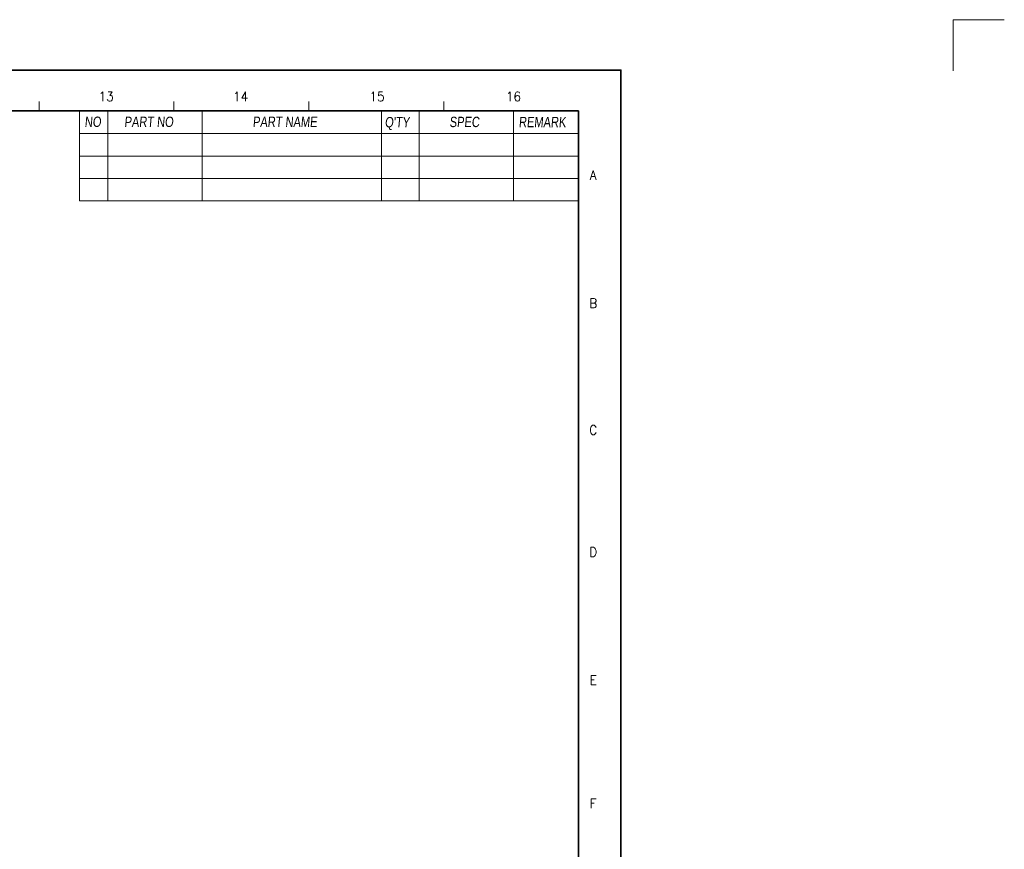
# Model space of a CAD drawing. Header units: millimetres. Extents: x 4065 to 8083, y -652 to 5416.
# Tile 209 of 256: x 4986 to 5169, y 4254 to 4409. Entities that reach past the tile are written whole.
import ezdxf
from ezdxf.enums import TextEntityAlignment as Align

# ---------------------------------------------------------------- set-up
doc = ezdxf.new("R2010")
doc.units = ezdxf.units.MM
doc.header["$LTSCALE"] = 0.8
doc.linetypes.add('CENTER', pattern=[50.8, 31.75, -6.35, 6.35, -6.35])
doc.layers.get('0').update_dxf_attribs({"linetype": 'CONTINUOUS', "lineweight": 0})
doc.layers.add('1', color=2, linetype='CENTER', lineweight=0)
doc.styles.get("Standard").update_dxf_attribs({"font": 'romans.shx', "width": 0.8, "oblique": 5, "bigfont": 'whgtxt.shx'})

msp = doc.modelspace()

# ---------------------------------------------------------------- linework, layer by layer
at = {"color": 7, "linetype": 'Continuous'}
for p, q in [((4989.442, 4391.74), (4989.442, 4393.499)), ((5014.595, 4391.74), (5014.595, 4393.499)), ((5039.748, 4391.74), (5039.748, 4393.499)), ((5064.901, 4391.74), (5064.901, 4393.499))]:
    msp.add_line(p, q, dxfattribs=at)
at = {"color": 7, "linetype": 'Continuous', "lineweight": 35}
for p in [(4687.605, 4391.74), (5090.054, 4109.955)]:
    msp.add_line(p, (5090.054, 4391.74), dxfattribs=at)
for p, q in [((4997.005, 4391.74), (4997.005, 4374.928)), ((5002.282, 4391.74), (5002.282, 4374.928)), ((4997.005, 4374.928), (5090.054, 4374.928))]:
    msp.add_line(p, q)
at = {"color": 7}
for p, q in [((5019.871, 4391.74), (5019.871, 4374.928)), ((5053.292, 4391.74), (5053.292, 4374.928)), ((5060.327, 4391.74), (5060.327, 4374.928)), ((5077.917, 4391.74), (5077.917, 4374.928)), ((4997.005, 4387.518), (5090.054, 4387.518)), ((4997.005, 4383.297), (5090.054, 4383.297)), ((4997.005, 4379.15), (5090.054, 4379.15))]:
    msp.add_line(p, q, dxfattribs=at)
at = {"color": 7, "linetype": 'Continuous', "lineweight": 35}
msp.add_lwpolyline([(4677.95, 4399.348), (4677.95, 4102.348), (5097.95, 4102.348), (5097.95, 4399.348)], close=True, dxfattribs=at)
at = {"layer": '1'}
for q in [(5169.458, 4408.741), (5159.9, 4399.183)]:
    msp.add_line((5159.9, 4408.741), q, dxfattribs=at)

# ---------------------------------------------------------------- texts
at = {"color": 7, "linetype": 'Continuous', "width": 0.933333}
for s, p in [('13', (5001.954, 4394.413)), ('14', (5027.017, 4394.413)), ('15', (5052.465, 4394.413)), ('16', (5077.913, 4394.413)), ('A', (5092.782, 4379.761)), ('B', (5092.782, 4355.855)), ('C', (5092.782, 4332.206)), ('D', (5092.782, 4309.456)), ('E', (5092.782, 4285.55)), ('F', (5092.782, 4262.544))]:
    msp.add_text(s, height=1.759, dxfattribs=at).set_placement(p, align=Align.MIDDLE_CENTER)
at = {"linetype": 'Continuous', "char_height": 1.92627, "attachment_point": 1}
for s, insert in [('{\\fㅁㅌㅈㅂ|b0|i0|c129|p50;NO}', (4997.916, 4390.665)), ('{\\fㅁㅌㅈㅂ|b0|i0|c129|p50;PART NO}', (5005.317, 4390.653)), ('{\\fㅁㅌㅈㅂ|b0|i0|c129|p50;PART NAME}', (5029.271, 4390.653)), ("{\\fㅁㅌㅈㅂ|b0|i0|c129|p50;Q'TY}", (5053.914, 4390.59)), ('{\\fㅁㅌㅈㅂ|b0|i0|c129|p50;SPEC}', (5065.962, 4390.632)), ('{\\fㅁㅌㅈㅂ|b0|i0|c129|p50;REMARK}', (5078.881, 4390.611))]:
    msp.add_mtext(s, dxfattribs=dict(at, insert=insert))

doc.saveas('drawing.dxf')
